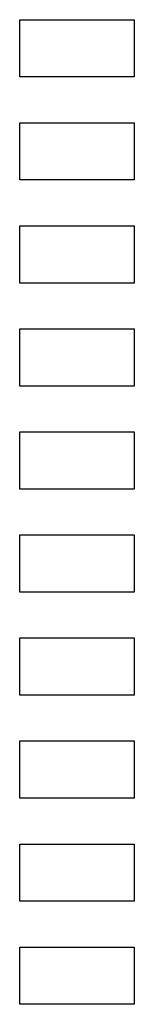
# Model space of a CAD drawing. Extents: x -109 to 109, y -5 to 167.
# Tile 1 of 2: x -109 to -89, y -5 to 167. Entities that reach past the tile are written whole.
import ezdxf

# ---------------------------------------------------------------- set-up
doc = ezdxf.new("R2010")
doc.units = 0
doc.layers.add('119', color=53, linetype='CONTINUOUS')

msp = doc.modelspace()

# ---------------------------------------------------------------- linework, layer by layer
at = {"layer": '119'}
for p, q in [((-109, 157), (-109, 167)), ((-109, 167), (-89, 167)), ((-89, 167), (-89, 157)), ((-89, 157), (-109, 157)), ((-109, 139), (-109, 149)), ((-109, 149), (-89, 149)), ((-89, 149), (-89, 139)), ((-89, 139), (-109, 139)), ((-109, 121), (-109, 131)), ((-109, 131), (-89, 131)), ((-89, 131), (-89, 121)), ((-89, 121), (-109, 121)), ((-109, 103), (-109, 113)), ((-109, 113), (-89, 113)), ((-89, 113), (-89, 103)), ((-89, 103), (-109, 103)), ((-109, 85), (-109, 95)), ((-109, 95), (-89, 95)), ((-89, 95), (-89, 85)), ((-89, 85), (-109, 85)), ((-109, 67), (-109, 77)), ((-109, 77), (-89, 77)), ((-89, 77), (-89, 67)), ((-89, 67), (-109, 67)), ((-109, 49), (-109, 59)), ((-109, 59), (-89, 59)), ((-89, 59), (-89, 49)), ((-89, 49), (-109, 49)), ((-109, 31), (-109, 41)), ((-109, 41), (-89, 41)), ((-89, 41), (-89, 31)), ((-89, 31), (-109, 31)), ((-109, 13), (-109, 23)), ((-109, 23), (-89, 23)), ((-89, 23), (-89, 13)), ((-89, 13), (-109, 13)), ((-109, -5), (-109, 5)), ((-109, 5), (-89, 5)), ((-89, 5), (-89, -5)), ((-89, -5), (-109, -5))]:
    msp.add_line(p, q, dxfattribs=at)

doc.saveas('drawing.dxf')
